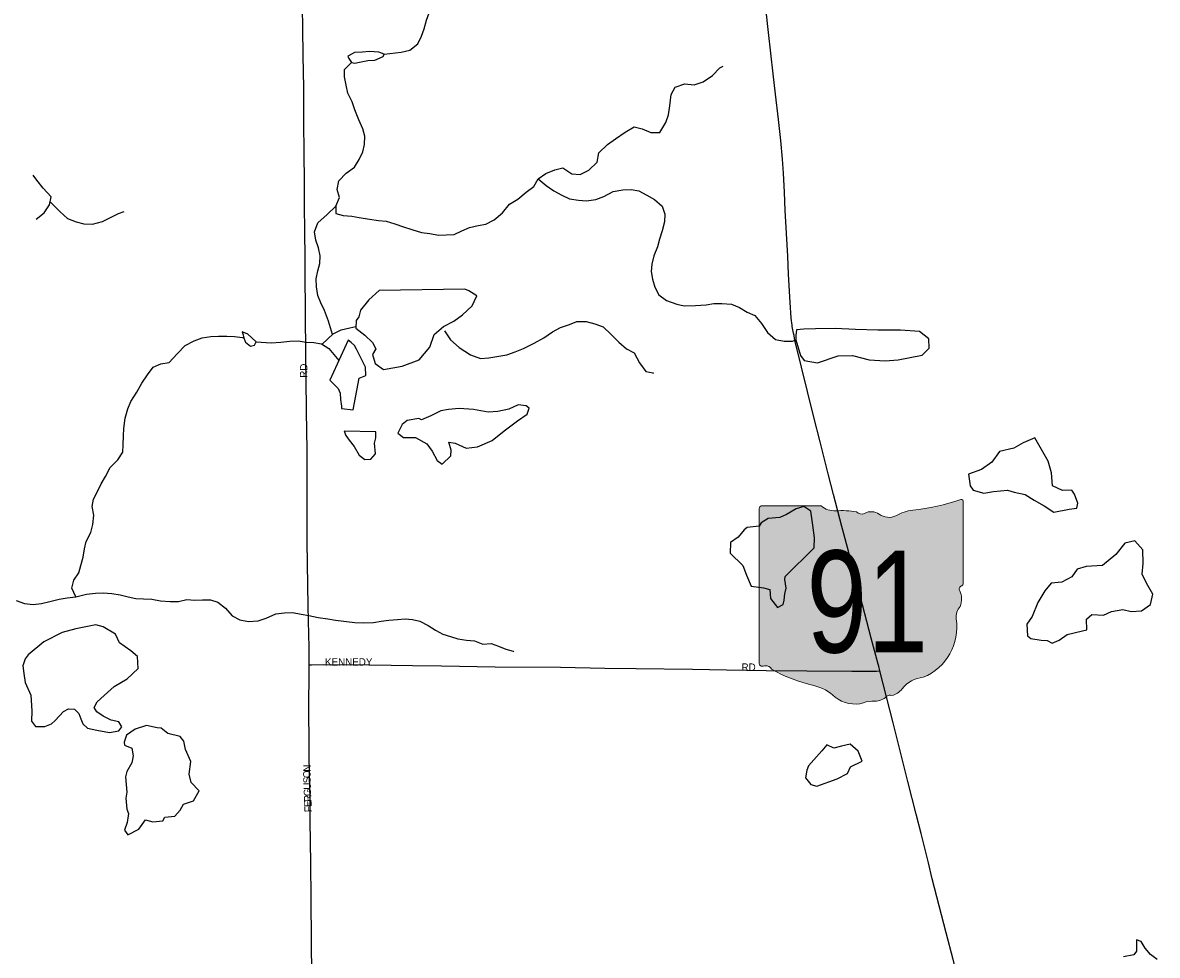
# Model space of a CAD drawing. Header units: feet. Extents: x 2113747 to 2516209, y 960708 to 1356798.
# Tile 89 of 253: x 2281787 to 2289530, y 1170318 to 1176686. Entities that reach past the tile are written whole.
import ezdxf
from ezdxf.enums import TextEntityAlignment as Align

# ---------------------------------------------------------------- set-up
doc = ezdxf.new("R2010")
doc.units = ezdxf.units.FT
doc.header["$LTSCALE"] = 50
doc.header["$MEASUREMENT"] = 0
for name, color, linetype in [('0_Xref', 7, 'Continuous'), ('GM_X_City_Street', 251, 'Continuous'), ('GM_X_City_Street_Text', 251, 'Continuous'), ('GM_X_Minor_Lake', 5, 'Continuous'), ('GM_X_Minor_River', 5, 'Continuous'), ('GM_X_State_Location', 251, 'Continuous'), ('GM_X_State_Route', 1, 'Continuous'), ('GM_X_State_Shield', 251, 'Continuous')]:
    doc.layers.add(name, color=color, linetype=linetype)
doc.styles.add('Styledgn030', font='dgn030.shx')

# ---------------------------------------------------------------- blocks, each defined once
blk = doc.blocks.new('M1-H5_22')
at = {"layer": 'GM_X_State_Shield', "linetype": 'Continuous', "true_color": 0x1e0000}
h = blk.add_hatch(color=18, dxfattribs=at)
edge = h.paths.add_edge_path()
edge.add_line((711.5512748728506, 89.69038223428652), (711.5512748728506, 642.4292893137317))
edge.add_line((711.5512748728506, 642.4292893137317), (711.4519030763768, 642.5278091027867))
edge.add_arc((696.1098771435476, 644.7216615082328), 15.49808853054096, 351.8620861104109, 457.7379999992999)
edge.add_line((694.0231617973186, 660.0786262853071), (694.0231846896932, 660.0786317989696))
edge.add_arc((215.6435505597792, 2056.797888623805), 1476.371144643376, 275.84446944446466, 288.906452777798, ccw=False)
edge.add_line((365.9801086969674, 588.1009573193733), (365.9801066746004, 588.1009594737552))
edge.add_arc((403.9586955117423, 293.5157865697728), 297.0232268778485, 97.34618055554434, 120.7688527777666)
edge.add_line((252.0087886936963, 548.7294678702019), (252.0087824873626, 548.729464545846))
edge.add_arc((204.612707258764, 651.1715615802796), 112.8750246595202, 233.8562055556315, 294.82819166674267, ccw=False)
edge.add_line((138.0374625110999, 560.0205441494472), (138.037465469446, 560.0205424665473))
edge.add_arc((83.50627348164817, 483.6645863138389), 93.8290090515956, 54.4666833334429, 119.1411305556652)
edge.add_line((37.81506425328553, 565.6169892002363), (37.81506453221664, 565.6169886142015))
edge.add_arc((17.25471621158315, 605.7913352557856), 45.12987980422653, 219.7920611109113, 297.10236944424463, ccw=False)
edge.add_line((-17.42182925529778, 576.9080659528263), (-17.42182980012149, 576.9080661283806))
edge.add_arc((-110.2402786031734, 23.03722839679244), 561.5943102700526, 80.48669166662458, 94.98826944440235)
edge.add_line((-159.0719053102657, 582.5045121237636), (-159.0719000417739, 582.5044846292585))
edge.add_arc((-162.1074610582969, 738.9084848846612), 156.4334552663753, 231.619505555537, 271.1118833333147, ccw=False)
edge.add_line((-259.2340128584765, 616.2795369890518), (-259.2015184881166, 616.2440637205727))
edge.add_line((-259.2015184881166, 616.2440637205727), (-666.9041242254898, 616.2440637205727))
edge.add_line((-666.9041242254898, 616.2440637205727), (-666.9412597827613, 616.2795633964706))
edge.add_arc((-664.6604070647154, 600.313595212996), 16.1280634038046, 98.1301027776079, 188.1301027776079)
edge.add_line((-680.62637524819, 598.0327424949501), (-680.6072733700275, 598.0636480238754))
edge.add_line((-680.6072733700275, 598.0636480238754), (-680.6072733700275, -458.5712582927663))
edge.add_line((-680.6072733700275, -458.5712582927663), (-680.6263743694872, -458.6079740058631))
edge.add_arc((-664.5151342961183, -460.8841950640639), 16.27123962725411, 171.9583861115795, 258.3066138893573)
edge.add_line((-667.8128957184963, -476.8177448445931), (-667.8128982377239, -476.817741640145))
edge.add_arc((-662.0481153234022, -352.78184326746), 124.169790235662, 267.3389944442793, 280.6038555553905)
edge.add_line((-639.1987016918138, -474.8311820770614), (-639.1987019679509, -474.8311816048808))
edge.add_arc((-636.6434350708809, -519.5311031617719), 44.77289778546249, 29.74838055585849, 93.27174722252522, ccw=False)
edge.add_line((-597.7710303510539, -497.3151510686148), (-597.7710260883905, -497.3151543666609))
edge.add_arc((-71.36636178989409, 429.8114385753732), 1066.145201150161, 240.4129222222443, 257.1985000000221)
edge.add_line((-307.5964472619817, -609.8331817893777), (-307.5964406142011, -609.8331830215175))
edge.add_arc((-389.2220105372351, -933.2680402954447), 333.5758393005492, 47.18415555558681, 75.83597222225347, ccw=False)
edge.add_line((-162.5091320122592, -688.5761702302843), (-162.5091265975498, -688.57617497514))
edge.add_arc((-28.4401791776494, -524.7737584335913), 211.673603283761, 230.7003722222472, 286.291836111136)
edge.add_line((30.94060543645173, -727.9476660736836), (30.94060344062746, -727.9476635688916))
edge.add_arc((93.86574833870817, -890.0948709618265), 173.9289818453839, 85.69512222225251, 111.20994722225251, ccw=False)
edge.add_line((106.9214873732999, -716.6565868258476), (106.9214872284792, -716.6565896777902))
edge.add_arc((109.3286034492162, -603.9020136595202), 112.7802669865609, 268.7770194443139, 315.5492722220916)
edge.add_line((189.8371287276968, -682.8815425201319), (189.8371289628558, -682.8815423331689))
edge.add_arc((211.3496800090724, -706.2366200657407), 31.75294487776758, 65.75173055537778, 132.6484222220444, ccw=False)
edge.add_line((224.3903386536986, -677.2850962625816), (224.3903387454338, -677.2850960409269))
edge.add_arc((197.8102065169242, -560.9801045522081), 119.3036230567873, 282.8731916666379, 323.2771111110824)
edge.add_line((293.4364551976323, -632.3171569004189), (293.43645941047, -632.317151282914))
edge.add_arc((454.0505528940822, -755.2192038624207), 202.2419381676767, 94.40312222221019, 142.576749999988, ccw=False)
edge.add_line((438.5237596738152, -553.5741685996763), (438.523756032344, -553.5741696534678))
edge.add_arc((298.3474105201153, -211.9398530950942), 369.2741719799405, 292.3088861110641, 368.9858388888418)
edge.add_line((663.0894711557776, -154.2627927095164), (663.0894695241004, -154.2627859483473))
edge.add_arc((767.0788936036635, -141.6241802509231), 104.7546403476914, 136.8064972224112, 186.9295944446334, ccw=False)
edge.add_line((690.7079159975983, -69.92335421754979), (690.7079167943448, -69.92335321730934))
edge.add_arc((555.3839252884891, -20.75759949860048), 143.9786581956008, 340.0329638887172, 383.6495666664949)
edge.add_line((687.2706862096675, 36.99823405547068), (687.2706862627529, 36.99823372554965))
edge.add_arc((707.9709234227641, 49.11239851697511), 23.98442842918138, 107.943983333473, 210.3369666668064, ccw=False)
edge.add_line((700.5816322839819, 71.93018069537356), (700.5816327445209, 71.93017908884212))
edge.add_arc((695.0167986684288, 87.55475994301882), 16.58598520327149, 289.6038111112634, 367.734130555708)
edge.add_line((711.451904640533, 89.78684346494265), (711.4156001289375, 89.82605697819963))
edge.add_line((711.4156001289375, 89.82605697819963), (711.5512748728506, 89.69038223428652))
at = {"layer": 'GM_X_State_Shield', "color": 7, "linetype": 'Continuous', "lineweight": 13, "flags": 128}
blk.add_lwpolyline([(711.5512748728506, 89.69038223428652), (711.5512748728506, 642.4292893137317), (711.4519030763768, 642.5278091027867, 0.4979057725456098), (694.0231617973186, 660.0786262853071), (694.0231846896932, 660.0786317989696, -0.05705544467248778), (365.9801086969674, 588.1009573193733), (365.9801066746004, 588.1009594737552, 0.1025580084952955), (252.0087886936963, 548.7294678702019), (252.0087824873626, 548.729464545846, -0.272499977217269), (138.0374625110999, 560.0205441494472), (138.037465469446, 560.0205424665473, 0.2899328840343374), (37.81506425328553, 565.6169892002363), (37.81506453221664, 565.6169886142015, -0.3507354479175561), (-17.42182925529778, 576.9080659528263), (-17.42182980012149, 576.9080661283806, 0.06335965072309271), (-159.0719053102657, 582.5045121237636), (-159.0719000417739, 582.5044846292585, -0.1740440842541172), (-259.2340128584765, 616.2795369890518), (-259.2015184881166, 616.2440637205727), (-666.9041242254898, 616.2440637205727), (-666.9412597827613, 616.2795633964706, 0.414213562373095), (-680.62637524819, 598.0327424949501), (-680.6072733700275, 598.0636480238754), (-680.6072733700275, -458.5712582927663), (-680.6263743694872, -458.6079740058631, 0.3956667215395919), (-667.8128957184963, -476.8177448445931), (-667.8128982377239, -476.817741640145, 0.05794359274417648), (-639.1987016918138, -474.8311820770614), (-639.1987019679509, -474.8311816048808, -0.2844960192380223), (-597.7710303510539, -497.3151510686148), (-597.7710260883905, -497.3151543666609, 0.0733721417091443), (-307.5964472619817, -609.8331817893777), (-307.5964406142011, -609.8331830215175, -0.1256725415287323), (-162.5091320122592, -688.5761702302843), (-162.5091265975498, -688.57617497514, 0.2474354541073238), (30.94060543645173, -727.9476660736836), (30.94060344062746, -727.9476635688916, -0.1117916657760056), (106.9214873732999, -716.6565868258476), (106.9214872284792, -716.6565896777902, 0.2069637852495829), (189.8371287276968, -682.8815425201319), (189.8371289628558, -682.8815423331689, -0.3004743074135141), (224.3903386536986, -677.2850962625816), (224.3903387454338, -677.2850960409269, 0.1781447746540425), (293.4364551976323, -632.3171569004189), (293.43645941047, -632.317151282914, -0.213348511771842), (438.5237596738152, -553.5741685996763), (438.523756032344, -553.5741696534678, 0.3476349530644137), (663.0894711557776, -154.2627927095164), (663.0894695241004, -154.2627859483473, -0.2222582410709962), (690.7079159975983, -69.92335421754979), (690.7079167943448, -69.92335321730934, 0.1926447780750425), (687.2706862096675, 36.99823405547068), (687.2706862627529, 36.99823372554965, -0.4790820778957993), (700.5816322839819, 71.93018069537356), (700.5816327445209, 71.93017908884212, 0.354758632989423), (711.451904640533, 89.78684346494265), (711.4156001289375, 89.82605697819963), (711.5512748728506, 89.69038223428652)], format="xyb", dxfattribs=at)
at = {"layer": 'GM_X_State_Shield', "color": 9, "linetype": 'Continuous', "lineweight": 13, "style": 'Styledgn030', "width": 0.8}
blk.add_text('91', height=696.0951421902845, dxfattribs=at).set_placement((55.57157401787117, -384.0604357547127), align=Align.CENTER)
blk = doc.blocks.new('POR')
at = {"layer": 'GM_X_City_Street', "flags": 128}
for points in [[(2283742.020433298, 1172302.412608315), (2283741.987624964, 1172305.234124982), (2283741.626733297, 1172419.111849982), (2283738.116241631, 1172602.116733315), (2283736.147741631, 1172706.939358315), (2283733.851158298, 1172841.453524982), (2283732.079508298, 1172998.539824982), (2283729.651691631, 1173136.105166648), (2283728.929908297, 1173375.638808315), (2283727.814424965, 1173769.470041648), (2283725.288183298, 1174031.608624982), (2283722.696324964, 1174257.198724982), (2283720.038849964, 1174368.353358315), (2283719.743574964, 1174492.959408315), (2283717.578224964, 1174630.754408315), (2283717.315758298, 1174755.196416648), (2283715.642533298, 1174925.734133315), (2283714.527049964, 1175079.867683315), (2283713.903691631, 1175260.116666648), (2283711.279024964, 1175437.248858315), (2283710.458816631, 1175581.605524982), (2283707.768533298, 1175814.610308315), (2283706.948324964, 1175988.461666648), (2283705.078249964, 1176161.755283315), (2283705.242291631, 1176243.710499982), (2283702.387966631, 1176460.245499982), (2283699.632066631, 1176647.285808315), (2283696.449658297, 1176788.558491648)], [(2283762.492833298, 1169708.552966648), (2283760.983649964, 1169875.383341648), (2283760.229058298, 1170183.814483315), (2283758.490216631, 1170410.388833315), (2283756.226441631, 1170708.550966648), (2283753.634583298, 1170944.344458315), (2283749.730391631, 1171239.455416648), (2283748.418058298, 1171389.947241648), (2283745.662158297, 1171538.568991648), (2283742.643791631, 1171700.707774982), (2283741.134608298, 1172058.351416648), (2283742.315708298, 1172205.398366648), (2283742.020433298, 1172302.412608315)], [(2283742.020433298, 1172302.412608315), (2283758.654258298, 1172302.511033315), (2283837.919191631, 1172303.101583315), (2284156.028791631, 1172301.264316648), (2284447.957341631, 1172296.671149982), (2284644.840149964, 1172294.341758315), (2285011.998208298, 1172288.436258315), (2285458.158733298, 1172284.433641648), (2285759.765741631, 1172279.446774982), (2285973.019908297, 1172277.445466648), (2286358.091316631, 1172270.949416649), (2286591.030483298, 1172267.898241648), (2286860.124433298, 1172263.830008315), (2287138.306291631, 1172261.074108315), (2287445.818799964, 1172259.105608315), (2287553.955066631, 1172257.924508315), (2287613.863083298, 1172259.105608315), (2287637.714741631, 1172259.564924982)]]:
    blk.add_lwpolyline(points, dxfattribs=at)
at = {"layer": 'GM_X_Minor_Lake'}
for p, q in [((2284035.009999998, 1176472.02), (2284007.129999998, 1176457.78)), ((2284804.809999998, 1174865.78), (2284219.339999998, 1174857.27)), ((2283294.529999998, 1174539.75), (2283304.629999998, 1174509.58)), ((2284008.129999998, 1174519.2), (2283882.339999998, 1174245.88)), ((2287063.659999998, 1174520.68), (2287094.469999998, 1174412.77)), ((2284767.139999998, 1174050.41), (2284693.249999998, 1174043.84)), ((2284196.819999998, 1173891.82), (2283980.959999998, 1173896.17)), ((2288412.559999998, 1173485.72), (2288508.419999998, 1173494.47)), ((2286990.209999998, 1172904.01), (2287188.529999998, 1173099.79)), ((2288716.179999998, 1172727.09), (2288676.959999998, 1172630.66)), ((2282057.149999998, 1172521.59), (2281932.579999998, 1172458.1)), ((2281932.579999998, 1172458.1), (2281824.509999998, 1172369.61)), ((2287241.219999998, 1171714.42), (2287150.079999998, 1171611.59)), ((2282488.439999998, 1171535.62), (2282497.239999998, 1171431.56))]:
    blk.add_line(p, q, dxfattribs=at)
at = {"layer": 'GM_X_Minor_Lake', "flags": 128}
for points in [[(2284007.129999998, 1176457.78), (2284013.259999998, 1176441.81), (2284031.449999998, 1176413.9), (2284053.459999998, 1176410.07), (2284085.389999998, 1176416.32), (2284143.269999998, 1176426.78), (2284191.209999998, 1176429.16), (2284246.769999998, 1176454.43), (2284254.839999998, 1176469.7), (2284216.749999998, 1176485.43), (2284154.779999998, 1176488.95), (2284106.849999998, 1176484.58), (2284050.919999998, 1176482.15), (2284035.009999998, 1176472.02)], [(2284219.339999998, 1174857.27), (2284149.889999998, 1174792.65), (2284092.489999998, 1174722.12), (2284080.839999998, 1174677.97), (2284063.049999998, 1174651.8), (2284061.449999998, 1174599.72), (2284121.779999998, 1174552.12), (2284174.119999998, 1174502.46), (2284198.439999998, 1174458.58), (2284174.749999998, 1174420.35), (2284193.219999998, 1174358.41), (2284249.499999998, 1174316.78), (2284377.219999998, 1174339.8), (2284492.789999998, 1174382.75), (2284566.069999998, 1174469.42), (2284595.369999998, 1174555.76), (2284658.899999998, 1174610.32), (2284728.559999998, 1174646.9), (2284788.159999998, 1174691.42), (2284855.639999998, 1174752.02), (2284887.089999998, 1174820.35), (2284832.859999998, 1174855.98), (2284804.809999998, 1174865.78)], [(2283304.629999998, 1174509.58), (2283308.799999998, 1174503.81), (2283340.969999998, 1174478.02), (2283368.909999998, 1174484.25), (2283380.729999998, 1174506.37), (2283324.379999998, 1174558.01), (2283286.269999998, 1174575.74), (2283292.429999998, 1174553.75), (2283294.529999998, 1174539.75)], [(2287094.469999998, 1174412.77), (2287120.699999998, 1174378.93), (2287210.749999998, 1174363.61), (2287352.269999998, 1174410.75), (2287450.169999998, 1174413.51), (2287564.299999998, 1174384.35), (2287672.269999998, 1174377.18), (2287762.139999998, 1174383.88), (2287925.779999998, 1174415.17), (2287973.359999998, 1174463.61), (2287970.859999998, 1174527.68), (2287908.539999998, 1174577.25), (2287778.569999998, 1174586.27), (2287622.689999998, 1174587.07), (2287470.779999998, 1174591.91), (2287332.829999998, 1174598.86), (2287196.969999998, 1174595.81), (2287117.049999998, 1174593.19), (2287067.119999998, 1174588.8), (2287063.419999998, 1174550.72), (2287063.659999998, 1174520.68)], [(2283882.339999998, 1174245.88), (2283940.729999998, 1174188.25), (2283952.969999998, 1174156.3), (2283955.309999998, 1174112.26), (2283963.649999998, 1174068.27), (2283963.769999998, 1174052.25), (2284041.779999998, 1174042.82), (2284084.069999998, 1174259.44), (2284129.889999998, 1174277.82), (2284127.469999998, 1174333.87), (2284103.129999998, 1174379.75), (2284090.929999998, 1174405.69), (2284066.559999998, 1174457.57), (2284052.379999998, 1174481.49), (2284028.249999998, 1174501.34), (2284008.129999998, 1174519.2)], [(2284693.249999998, 1174043.84), (2284641.359999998, 1174035.43), (2284571.679999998, 1174000.84), (2284507.929999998, 1173974.32), (2284491.869999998, 1173984.21), (2284412.049999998, 1173969.58), (2284376.289999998, 1173941.27), (2284346.769999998, 1173882.96), (2284386.969999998, 1173853.23), (2284468.899999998, 1173853.86), (2284545.169999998, 1173810.39), (2284581.529999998, 1173760.61), (2284615.999999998, 1173696.78), (2284650.159999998, 1173671.01), (2284709.679999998, 1173727.55), (2284711.369999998, 1173767.61), (2284694.969999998, 1173821.56), (2284738.999999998, 1173813.88), (2284813.189999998, 1173780.41), (2284891.059999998, 1173789.02), (2284990.639999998, 1173833.85), (2285074.069999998, 1173898.57), (2285163.469999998, 1173967.35), (2285231.059999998, 1174011.92), (2285242.729999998, 1174054.07), (2285222.629999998, 1174069.93), (2285168.619999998, 1174075.53), (2285104.899999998, 1174047), (2285029.079999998, 1174030.4), (2284963.169999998, 1174025.89), (2284863.099999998, 1174045.14), (2284767.139999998, 1174050.41)], [(2283980.959999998, 1173896.17), (2283993.169999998, 1173868.23), (2284015.399999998, 1173836.36), (2284049.709999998, 1173792.56), (2284084.149999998, 1173732.75), (2284122.339999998, 1173703), (2284162.289999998, 1173705.31), (2284193.989999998, 1173741.6), (2284189.419999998, 1173815.66), (2284197.129999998, 1173851.77), (2284196.819999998, 1173891.82)], [(2288508.419999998, 1173494.47), (2288554.479999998, 1173480.82), (2288628.559999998, 1173463.36), (2288690.799999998, 1173425.8), (2288759.049999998, 1173386.26), (2288825.329999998, 1173342.72), (2288929.079999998, 1173363.55), (2288980.989999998, 1173369.96), (2288988.709999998, 1173406.07), (2288964.269999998, 1173465.96), (2288948.059999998, 1173493.87), (2288884.129999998, 1173491.37), (2288815.939999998, 1173522.88), (2288807.249999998, 1173612.94), (2288786.649999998, 1173692.88), (2288729.969999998, 1173786.57), (2288693.499999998, 1173852.37), (2288615.829999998, 1173817.72), (2288550.169999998, 1173781.16), (2288454.419999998, 1173758.4), (2288401.019999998, 1173685.9), (2288331.469999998, 1173635.29), (2288241.789999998, 1173602.56), (2288254.389999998, 1173524.55), (2288274.609999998, 1173494.67), (2288346.709999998, 1173473.2), (2288412.559999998, 1173485.72)], [(2287188.529999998, 1173099.79), (2287190.009999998, 1173167.89), (2287179.339999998, 1173255.93), (2287166.629999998, 1173349.94), (2287118.419999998, 1173381.61), (2287066.569999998, 1173367.2), (2286998.929999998, 1173328.63), (2286955.119999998, 1173308.27), (2286875.239999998, 1173299.64), (2286827.509999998, 1173271.24), (2286813.689999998, 1173249.1), (2286731.829999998, 1173238.45), (2286711.979999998, 1173222.28), (2286670.379999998, 1173173.89), (2286616.709999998, 1173137.44), (2286615.279999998, 1173063.33), (2286701.859999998, 1172979.89), (2286726.349999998, 1172913.99), (2286758.909999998, 1172838.15), (2286842.939999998, 1172826.77), (2286886.979999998, 1172815.1), (2286891.439999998, 1172755.06), (2286937.889999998, 1172693.34), (2286977.689999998, 1172713.67), (2286983.459999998, 1172743.76), (2286989.129999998, 1172785.86), (2286996.829999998, 1172823.96), (2286988.369999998, 1172883.97), (2286990.209999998, 1172904.01)], [(2288676.959999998, 1172630.66), (2288639.399999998, 1172578.31), (2288643.989999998, 1172500.25), (2288668.119999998, 1172480.41), (2288738.159999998, 1172468.93), (2288778.139999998, 1172467.24), (2288812.239999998, 1172449.48), (2288860.049999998, 1172469.88), (2288915.709999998, 1172508.36), (2289019.429999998, 1172533.19), (2289049.359999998, 1172539.43), (2289046.779999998, 1172613.51), (2289082.509999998, 1172645.82), (2289162.479999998, 1172640.43), (2289218.249999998, 1172664.89), (2289296.069999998, 1172679.51), (2289352.129999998, 1172665.93), (2289422.039999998, 1172670.48), (2289483.659999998, 1172713), (2289499.099999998, 1172783.21), (2289456.559999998, 1172858.98), (2289428.089999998, 1172920.84), (2289433.529999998, 1172992.97), (2289430.809999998, 1173087.07), (2289376.379999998, 1173148.73), (2289308.559999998, 1173132.19), (2289247.209999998, 1173053.61), (2289155.879999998, 1172978.81), (2289046.009999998, 1172971.96), (2288984.209999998, 1172953.45), (2288946.629999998, 1172903.1), (2288878.969999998, 1172866.53), (2288807.089999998, 1172857.96), (2288763.519999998, 1172807.56), (2288716.179999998, 1172727.09)], [(2281824.509999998, 1172369.61), (2281804.729999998, 1172343.42), (2281789.109999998, 1172295.24), (2281795.529999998, 1172241.22), (2281803.979999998, 1172181.2), (2281842.639999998, 1172093.38), (2281849.449999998, 1171987.3), (2281847.999999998, 1171917.19), (2281874.249999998, 1171881.35), (2281938.209999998, 1171879.84), (2281984.029999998, 1171898.22), (2282009.829999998, 1171922.45), (2282065.309999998, 1171982.96), (2282099.139999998, 1172001.24), (2282141.119999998, 1171999.56), (2282171.329999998, 1171969.75), (2282183.599999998, 1171933.79), (2282197.869999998, 1171897.86), (2282230.049999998, 1171870.08), (2282294.119999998, 1171854.55), (2282380.169999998, 1171839.19), (2282444.019999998, 1171851.69), (2282463.809999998, 1171877.88), (2282443.559999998, 1171911.77), (2282391.509999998, 1171923.38), (2282337.339999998, 1171951), (2282293.139999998, 1171980.7), (2282274.929999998, 1172010.6), (2282296.619999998, 1172048.81), (2282344.249999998, 1172091.23), (2282411.709999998, 1172153.84), (2282501.229999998, 1172206.59), (2282574.619999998, 1172277.25), (2282570.009999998, 1172357.31), (2282525.739999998, 1172397.03), (2282447.359999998, 1172452.5), (2282420.939999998, 1172510.37), (2282336.619999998, 1172559.79), (2282286.569999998, 1172573.42), (2282150.879999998, 1172546.34), (2282057.149999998, 1172521.59)], [(2282497.239999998, 1171431.56), (2282491.549999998, 1171391.46), (2282498.139999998, 1171315.42), (2282510.359999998, 1171285.48), (2282500.829999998, 1171225.32), (2282481.249999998, 1171173.11), (2282505.479999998, 1171141.25), (2282581.119999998, 1171179.88), (2282624.599999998, 1171242.3), (2282676.659999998, 1171228.68), (2282744.559999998, 1171235.21), (2282758.339999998, 1171261.35), (2282826.239999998, 1171267.88), (2282861.899999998, 1171308.2), (2282885.549999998, 1171350.43), (2282953.319999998, 1171372.98), (2282992.759999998, 1171441.38), (2282936.359999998, 1171499.02), (2282923.929999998, 1171555), (2282935.259999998, 1171641.2), (2282898.649999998, 1171723.02), (2282888.219999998, 1171781.02), (2282861.989999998, 1171812.86), (2282777.909999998, 1171832.23), (2282731.669999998, 1171867.92), (2282705.659999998, 1171871.72), (2282631.599999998, 1171887.18), (2282555.849999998, 1171862.57), (2282496.219999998, 1171822.05), (2282480.589999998, 1171773.87), (2282482.769999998, 1171751.86), (2282532.879999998, 1171732.22), (2282541.269999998, 1171680.21), (2282531.649999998, 1171632.08), (2282498.139999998, 1171573.75), (2282488.439999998, 1171535.62)], [(2287150.079999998, 1171611.59), (2287138.329999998, 1171581.47), (2287128.739999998, 1171529.33), (2287165.069999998, 1171483.55), (2287207.119999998, 1171471.86), (2287344.609999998, 1171522.98), (2287416.269999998, 1171559.58), (2287435.899999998, 1171605.79), (2287515.529999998, 1171644.45), (2287489.029999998, 1171712.33), (2287434.709999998, 1171759.98), (2287374.859999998, 1171745.5), (2287322.999999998, 1171733.08), (2287274.879999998, 1171754.74), (2287241.219999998, 1171714.42)], [(2289530.389999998, 1170290.35), (2289484.159999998, 1170324.04), (2289447.859999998, 1170367.81), (2289419.529999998, 1170411.64), (2289387.469999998, 1170423.41), (2289388.059999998, 1170347.32), (2289370.279999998, 1170321.15), (2289300.429999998, 1170308.59)]]:
    blk.add_lwpolyline(points, dxfattribs=at)
at = {"layer": 'GM_X_Minor_River', "flags": 128}
for points in [[(2284254.839999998, 1176469.7), (2284370.639999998, 1176484.6), (2284428.479999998, 1176499.06), (2284484.109999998, 1176541.55), (2284509.689999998, 1176593.82), (2284527.279999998, 1176644.02), (2284542.819999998, 1176702.22), (2284560.419999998, 1176752.42), (2284582.999999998, 1176775.4)], [(2283902.249999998, 1174557.15), (2283873.239999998, 1174648.34), (2283846.699999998, 1174720.23), (2283822.309999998, 1174772.11), (2283801.929999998, 1174824.02), (2283791.489999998, 1174882.02), (2283791.079999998, 1174936.08), (2283802.629999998, 1174992.25), (2283816.229999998, 1175042.43), (2283817.829999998, 1175094.51), (2283805.419999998, 1175148.48), (2283789.029999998, 1175200.42), (2283778.589999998, 1175258.42), (2283802.099999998, 1175318.68), (2283865.619999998, 1175375.25), (2283925.119999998, 1175433.78), (2283948.649999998, 1175492.04), (2283934.239999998, 1175546.01), (2283943.769999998, 1175606.16), (2283995.319999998, 1175658.62), (2284050.969999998, 1175699.1), (2284084.529999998, 1175751.43), (2284108.109999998, 1175803.67), (2284119.709999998, 1175853.84), (2284121.279999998, 1175909.92), (2284108.889999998, 1175961.9), (2284082.449999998, 1176021.78), (2284053.949999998, 1176089.65), (2284035.519999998, 1176145.58), (2284007.099999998, 1176203.44), (2283994.679999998, 1176259.42), (2283984.249999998, 1176315.42), (2283983.869999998, 1176365.48), (2284031.449999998, 1176413.9)], [(2283925.119999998, 1175433.78), (2283923.499999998, 1175383.7), (2283973.569999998, 1175370.07), (2284033.569999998, 1175364.52), (2284083.599999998, 1175354.89), (2284153.639999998, 1175343.41), (2284215.639999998, 1175335.88), (2284267.639999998, 1175330.27), (2284327.739999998, 1175312.71), (2284385.849999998, 1175291.13), (2284443.939999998, 1175273.55), (2284508.039999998, 1175254.02), (2284566.059999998, 1175246.45), (2284626.089999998, 1175234.9), (2284678.039999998, 1175237.3), (2284731.979999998, 1175239.71), (2284783.739999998, 1175264.14), (2284837.529999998, 1175286.59), (2284895.369999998, 1175301.05), (2284947.259999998, 1175309.46), (2285004.979999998, 1175339.94), (2285062.559999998, 1175388.45), (2285110.069999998, 1175446.89), (2285165.759999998, 1175481.37), (2285223.349999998, 1175527.87), (2285274.989999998, 1175568.33), (2285304.579999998, 1175618.61), (2285358.249999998, 1175657.08), (2285420.009999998, 1175681.58), (2285473.859999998, 1175694.02), (2285534.119999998, 1175654.42), (2285592.119999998, 1175648.86), (2285649.839999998, 1175679.34), (2285707.369999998, 1175733.86), (2285718.859999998, 1175798.04), (2285778.379999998, 1175854.57), (2285834.039999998, 1175893.05), (2285899.639999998, 1175937.61), (2285961.309999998, 1175974.13), (2286015.379999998, 1175960.52), (2286073.499999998, 1175936.94), (2286135.469999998, 1175935.42), (2286176.909999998, 1176003.82), (2286194.489999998, 1176056.04), (2286204.009999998, 1176118.19), (2286213.409999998, 1176194.36), (2286238.999999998, 1176244.63), (2286306.769999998, 1176267.18), (2286370.759999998, 1176261.66), (2286430.559999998, 1176282.15), (2286494.169999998, 1176324.69), (2286545.729999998, 1176377.16), (2286567.619999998, 1176389.35)], [(2281879.449999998, 1175343.97), (2281935.069999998, 1175388.45), (2281970.609999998, 1175442.8), (2281982.179999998, 1175496.96), (2281927.759999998, 1175556.62), (2281883.389999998, 1175610.35), (2281859.139999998, 1175644.21)], [(2285304.579999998, 1175618.61), (2285358.899999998, 1175572.97), (2285411.119999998, 1175537.32), (2285467.319999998, 1175507.72), (2285519.469999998, 1175482.08), (2285579.469999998, 1175474.54), (2285635.479999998, 1175468.96), (2285699.359999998, 1175477.46), (2285753.159999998, 1175497.9), (2285816.839999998, 1175532.44), (2285882.689999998, 1175544.95), (2285940.619999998, 1175547.41), (2285992.659999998, 1175537.79), (2286046.849999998, 1175508.16), (2286099.029999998, 1175478.53), (2286151.339999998, 1175432.87), (2286169.739999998, 1175378.94), (2286168.149999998, 1175326.86), (2286150.639999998, 1175264.64), (2286133.089999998, 1175208.44), (2286119.509999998, 1175156.27), (2286093.999999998, 1175093.98), (2286080.449999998, 1175037.8), (2286076.839999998, 1174987.71), (2286085.229999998, 1174935.7), (2286101.649999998, 1174879.75), (2286128.039999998, 1174827.89), (2286180.299999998, 1174788.24), (2286252.439999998, 1174762.76), (2286302.479999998, 1174753.14), (2286378.399999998, 1174753.72), (2286452.309999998, 1174758.29), (2286504.189999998, 1174768.7), (2286558.149999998, 1174769.12), (2286624.139999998, 1174763.62), (2286680.269999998, 1174740.02), (2286730.459999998, 1174710.37), (2286784.589999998, 1174686.75), (2286828.989999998, 1174631.02), (2286869.419999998, 1174571.26), (2286925.739999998, 1174523.62), (2286983.779999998, 1174512.05), (2287039.749999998, 1174510.48), (2287063.659999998, 1174520.68)], [(2281974.819999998, 1175462.5), (2282042.919999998, 1175395.29), (2282093.229999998, 1175349.62), (2282153.369999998, 1175326.04), (2282205.429999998, 1175312.42), (2282263.399999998, 1175310.87), (2282333.199999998, 1175329.43), (2282440.699999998, 1175382.32), (2282480.569999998, 1175396.65)], [(2283830.109999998, 1174491.33), (2283905.889999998, 1174560.47), (2283961.619999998, 1174588.94), (2284019.469999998, 1174603.4), (2284061.829999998, 1174611.91)], [(2284667.109999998, 1174582.35), (2284707.549999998, 1174520.57), (2284765.899999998, 1174468.96), (2284844.229999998, 1174417.49), (2284912.379999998, 1174391.97), (2284968.299999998, 1174396.41), (2285036.149999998, 1174408.95), (2285092.039999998, 1174417.39), (2285147.839999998, 1174437.85), (2285205.599999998, 1174462.32), (2285277.269999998, 1174496.92), (2285342.939999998, 1174533.47), (2285402.559999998, 1174575.99), (2285458.299999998, 1174604.45), (2285518.089999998, 1174624.94), (2285569.899999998, 1174645.36), (2285631.839999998, 1174645.84), (2285691.909999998, 1174630.28), (2285748.039999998, 1174608.68), (2285804.389999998, 1174557.05), (2285854.769999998, 1174503.36), (2285909.059999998, 1174459.72), (2285961.229999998, 1174432.09), (2285995.729999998, 1174364.27), (2286040.149999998, 1174304.53), (2286090.189999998, 1174294.9), (2286088.229999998, 1174288.88)], [(2282149.189999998, 1172764.61), (2282122.749999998, 1172824.49), (2282136.319999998, 1172878.66), (2282169.899999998, 1172928.99), (2282183.499999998, 1172979.16), (2282201.039999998, 1173037.37), (2282208.599999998, 1173093.5), (2282220.199999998, 1173143.66), (2282251.699999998, 1173203.98), (2282265.269999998, 1173260.16), (2282272.759999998, 1173324.29), (2282262.319999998, 1173382.29), (2282269.919999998, 1173432.42), (2282297.499999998, 1173484.7), (2282323.069999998, 1173536.96), (2282352.659999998, 1173587.26), (2282384.169999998, 1173647.58), (2282435.719999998, 1173700.04), (2282471.269999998, 1173754.39), (2282472.879999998, 1173804.47), (2282474.409999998, 1173864.56), (2282478.029999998, 1173914.66), (2282487.479999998, 1173984.82), (2282504.969999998, 1174049.04), (2282524.559999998, 1174099.25), (2282566.029999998, 1174163.66), (2282599.539999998, 1174224), (2282639.059999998, 1174282.37), (2282678.629999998, 1174332.74), (2282730.399999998, 1174357.17), (2282786.289999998, 1174365.62), (2282841.789999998, 1174424.12), (2282897.309999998, 1174480.63), (2282957.009999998, 1174513.13), (2283012.809999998, 1174533.58), (2283070.679999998, 1174544.04), (2283124.619999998, 1174546.46), (2283180.589999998, 1174544.89), (2283232.559999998, 1174543.28), (2283286.579999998, 1174535.68), (2283296.889999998, 1174532.71)], [(2283380.729999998, 1174506.37), (2283482.699999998, 1174499.14), (2283548.609999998, 1174503.66), (2283610.509999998, 1174510.14), (2283668.449999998, 1174512.59), (2283722.459999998, 1174504.99), (2283774.449999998, 1174501.39), (2283826.469999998, 1174493.77), (2283876.689999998, 1174460.12), (2283943.969999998, 1174379.78)], [(2281743.689999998, 1172741.47), (2281799.819999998, 1172719.87), (2281857.829999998, 1172712.31), (2281915.719999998, 1172720.76), (2281973.569999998, 1172733.23), (2282035.399999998, 1172749.72), (2282091.289999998, 1172758.16), (2282149.189999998, 1172764.61), (2282222.989999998, 1172783.21), (2282284.889999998, 1172789.69), (2282336.819999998, 1172794.09), (2282396.799999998, 1172788.55), (2282452.829999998, 1172778.97), (2282506.889999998, 1172765.36)], [(2282506.889999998, 1172765.36), (2282558.939999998, 1172753.74), (2282612.919999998, 1172752.16), (2282668.889999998, 1172750.59), (2282728.919999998, 1172739.03), (2282792.919999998, 1172733.52), (2282850.869999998, 1172733.96), (2282908.709999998, 1172748.42), (2282962.699999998, 1172742.83), (2283014.649999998, 1172745.23), (2283068.599999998, 1172745.65), (2283118.679999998, 1172730.01), (2283170.959999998, 1172688.37), (2283217.329999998, 1172636.65), (2283269.499999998, 1172609.01), (2283329.539999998, 1172597.46), (2283395.449999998, 1172601.97), (2283449.259999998, 1172620.42), (2283514.989999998, 1172648.95), (2283574.879999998, 1172657.43), (2283628.829999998, 1172657.84), (2283686.869999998, 1172646.27), (2283740.889999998, 1172638.68), (2283802.939999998, 1172625.13), (2283868.959999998, 1172615.63), (2283922.989999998, 1172606.03), (2284054.999999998, 1172591.02), (2284112.989999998, 1172587.47), (2284180.909999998, 1172589.99), (2284232.789999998, 1172600.41), (2284286.699999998, 1172606.82), (2284344.609999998, 1172611.28), (2284396.539999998, 1172615.69), (2284448.539999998, 1172610.08), (2284498.579999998, 1172600.45), (2284554.759999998, 1172570.84), (2284604.959999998, 1172539.19), (2284655.129999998, 1172511.54), (2284707.229999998, 1172493.92), (2284757.309999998, 1172478.28), (2284815.339999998, 1172468.71), (2284871.319999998, 1172465.14), (2284927.439999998, 1172443.54), (2284983.379999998, 1172445.98), (2285033.469999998, 1172428.34), (2285085.589999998, 1172408.71), (2285135.649999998, 1172395.08), (2285139.679999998, 1172391.11)]]:
    blk.add_lwpolyline(points, dxfattribs=at)
at = {"layer": 'GM_X_State_Route', "flags": 128}
for points in [[(2287625.916152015, 1172305.592805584), (2287578.462891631, 1172484.072349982), (2287504.972224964, 1172763.402499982), (2287443.555024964, 1172997.785233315), (2287415.864791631, 1173103.165599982), (2287378.332058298, 1173245.980274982), (2287320.753433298, 1173465.074324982), (2287284.467416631, 1173604.805016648), (2287228.693249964, 1173824.227149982), (2287186.173649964, 1173992.894791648), (2287060.091224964, 1174509.166724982), (2287055.530866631, 1174530.032824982), (2287051.397016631, 1174548.897616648), (2287047.820908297, 1174565.268974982), (2287045.393091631, 1174576.226958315), (2287043.260549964, 1174589.579949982), (2287041.456091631, 1174600.734783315), (2287039.651633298, 1174612.020849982), (2287038.142449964, 1174621.371224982), (2287036.305183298, 1174636.823949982), (2287034.795999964, 1174649.553583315), (2287032.335374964, 1174670.058791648), (2287023.969249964, 1174774.553333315), (2287014.520449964, 1174967.892841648), (2287008.975841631, 1175091.580258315), (2286991.784274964, 1175403.751549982), (2286986.042816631, 1175527.832666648), (2286978.857791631, 1175659.131616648), (2286972.033658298, 1175754.636674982), (2286960.517933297, 1175880.883141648), (2286945.032399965, 1176024.846108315), (2286925.150549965, 1176198.730274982), (2286909.894674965, 1176335.737874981), (2286876.922299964, 1176619.398724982), (2286858.221549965, 1176785.704166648)], [(2288206.250349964, 1170022.430291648), (2288138.238674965, 1170288.965191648), (2288090.535358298, 1170472.101308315), (2287995.063108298, 1170840.243616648), (2287968.619591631, 1170948.543924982), (2287919.308666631, 1171149.068458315), (2287885.286424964, 1171282.499949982), (2287828.462391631, 1171504.973258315), (2287726.986216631, 1171905.989516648), (2287637.714741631, 1172259.564924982), (2287629.151766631, 1172293.423124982), (2287625.916152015, 1172305.592805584)]]:
    blk.add_lwpolyline(points, dxfattribs=at)
at = {"color": 7, "linetype": 'Continuous', "lineweight": 0}
blk.add_blockref('M1-H5_22', (2287495.024798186, 1172769.756515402), dxfattribs=at)
at = {"layer": 'GM_X_City_Street_Text', "char_height": 50.00000000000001, "attachment_point": 7, "line_spacing_factor": 0.8, "style": 'Styledgn030'}
for s, insert, rotation in [('{\\Fdgn000|c0;\\C256;RD}', (2283730.096807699, 1174261.398560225), 90), ('{\\Fdgn000|c0;\\C256;KENNEDY}', (2283850.600326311, 1172296.126536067), 1e-05), ('{\\Fdgn000|c0;\\C256;RD}', (2286692.994215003, 1172260.929158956), 1e-05), ('{\\Fdgn000|c0;\\C256;N}', (2283752.101463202, 1171572.091874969), 90.02186600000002), ('{\\Fdgn000|c0;\\C256;O}', (2283752.586407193, 1171528.416813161), 90.633934), ('{\\Fdgn000|c0;\\C256;S}', (2283753.730286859, 1171493.88522125), 91.885498), ('{\\Fdgn000|c0;\\C256;U}', (2283755.321373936, 1171450.009348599), 92.078156), ('{\\Fdgn000|c0;\\C256;G}', (2283756.899566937, 1171406.004704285), 92.054779), ('{\\Fdgn000|c0;\\C256;R}', (2283758.342502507, 1171366.458343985), 92.083763), ('{\\Fdgn000|c0;\\C256;E}', (2283759.601995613, 1171331.226326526), 92.049316), ('{\\Fdgn000|c0;\\C256;F}', (2283760.877116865, 1171296.059884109), 92.076614)]:
    blk.add_mtext(s, dxfattribs=dict(at, insert=insert, rotation=rotation))
at = {"layer": 'GM_X_State_Location', "char_height": 1, "attachment_point": 5, "line_spacing_factor": 0.8, "style": 'Styledgn030'}
for s, insert in [('{\\Fdgn000|c0;\\C256;s}', (2287495.087603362, 1172769.756515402)), ('{\\Fdgn000|c0;\\C256;r}', (2287495.115679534, 1172769.756515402))]:
    blk.add_mtext(s, dxfattribs=dict(at, insert=insert))
at = {"layer": 'GM_X_State_Location', "insert": (2287242.993120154, 1172696.16513637), "char_height": 1, "attachment_point": 7, "rotation": 1e-05, "line_spacing_factor": 0.8, "style": 'Styledgn030'}
blk.add_mtext('{\\Fdgn000|c0;\\C256;43}', dxfattribs=at)

msp = doc.modelspace()

# ---------------------------------------------------------------- block references
at = {"layer": '0_Xref'}
msp.add_blockref('POR', (0, 0), dxfattribs=at)

doc.saveas('drawing.dxf')
